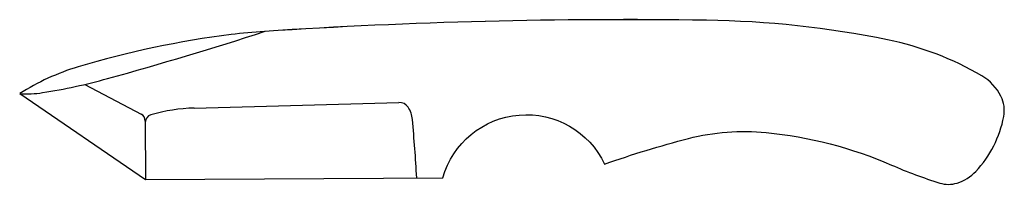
# Model space of a CAD drawing. Header units: inches. Extents: x 0.64 to 8.1, y 2.04 to 3.29.
import ezdxf

# ---------------------------------------------------------------- set-up
doc = ezdxf.new("R2010")
doc.units = ezdxf.units.IN
doc.header["$MEASUREMENT"] = 0
doc.layers.add('AM_0', color=7, linetype='Continuous', lineweight=30)

msp = doc.modelspace()

# ---------------------------------------------------------------- linework, layer by layer
at = {"layer": 'AM_0', "color": 5}
for p, q in [((1.1307, 2.8035), (1.5573, 2.5781)), ((1.9602, 2.6239), (3.5105, 2.6662)), ((1.5893, 2.5252), (1.5911, 2.0812)), ((1.5911, 2.0812), (1.5911, 2.0812))]:
    msp.add_line(p, q, dxfattribs=at)
msp.add_lwpolyline([(7.9253, 2.8676, 0.082716), (7.2109, 3.1414, 0.046618), (5.8394, 3.2897, 0.019911), (2.4917, 3.2052, 0.014907), (2.2393, 3.1812, 0.041894), (1.0805, 2.9361, 0.068995), (0.6381, 2.7333), (1.5911, 2.0812), (3.8433, 2.0951, -0.692553), (5.0679, 2.1985, -0.022093), (5.7032, 2.3929, -0.088008), (6.2913, 2.4383, -0.078263), (7.2402, 2.1913, 0.027483), (7.607, 2.0549, 0.151637), (7.7377, 2.0549, 0.12954), (7.8795, 2.1435, 0.142904), (8.091, 2.5593, 0.16338), (8.0699, 2.7126, 0.145701)], format="xyb", close=True, dxfattribs=at)
for centre, radius, start, end in [((5.2265, -38.7687), 42.063, 89.16503, 93.72773), ((-6.2, 30.0452), 28.2137, 285.42342, 287.95595), ((0.0852, 7.2632), 4.5807, 279.12924, 285.42342), ((0.6941, 3.4743), 0.7431, 265.67987, 279.12924), ((1.9956, 1.3298), 1.2946, 91.56457, 106.28861), ((3.5127, 2.5852), 0.0811, 34.20735, 91.56457), ((3.4164, 2.5197), 0.1974, 4.91758, 34.20735), ((1.5293, 2.525), 0.06, 0.2374, 62.15002), ((1.6493, 2.5148), 0.06, 106.28861, 180.2374), ((-13.8695, 1.0325), 17.5472, 3.46906, 4.91758)]:
    msp.add_arc(centre, radius, start, end, dxfattribs=at)

doc.saveas('drawing.dxf')
